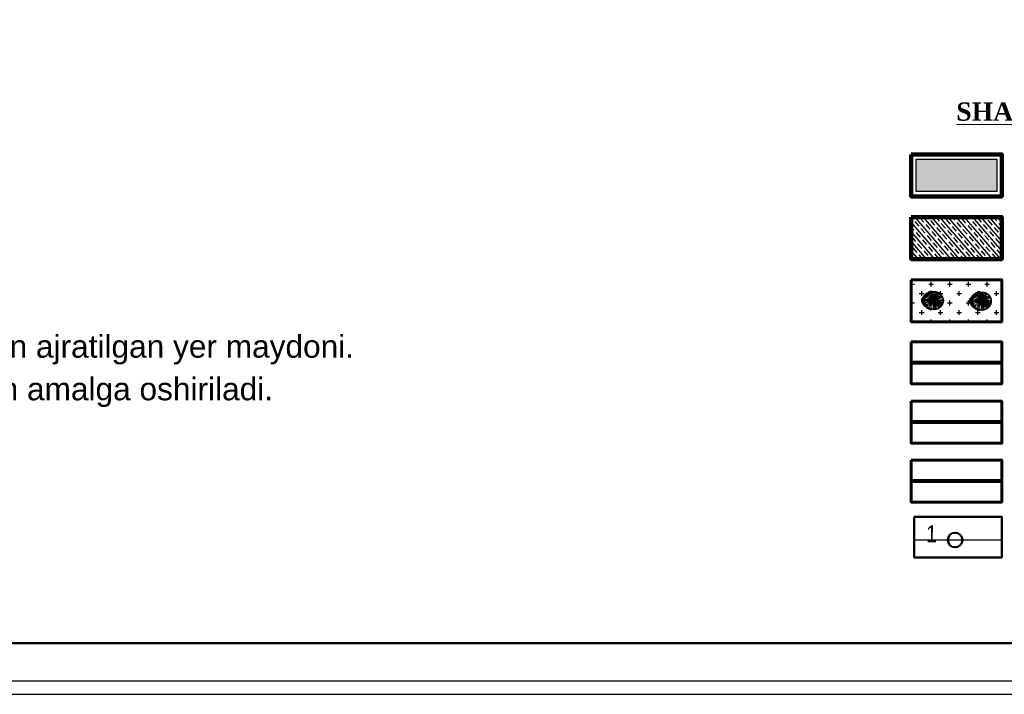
# Model space of a CAD drawing. Header units: millimetres. Extents: x -257011 to 237647566, y 2784933 to 6706507.
# Tile 244 of 256: x 10266818 to 10331391, y 4849727 to 4893968. Entities that reach past the tile are written whole.
import ezdxf

# ---------------------------------------------------------------- set-up
doc = ezdxf.new("R2010")
doc.units = ezdxf.units.MM
doc.header["$LTSCALE"] = 1000
for name, color, linetype in [('(002) Рамка', 7, 'Continuous'), ('(040) Ограда', 7, 'Continuous'), ('TREE', 74, 'Continuous')]:
    doc.layers.add(name, color=color, linetype=linetype)
doc.layers.add('Ф А С А Д', color=250, linetype='Continuous', lineweight=15)
doc.styles.add('ATTR', font='romans.shx', dxfattribs={"width": 0.8, "height": 0.470416})
doc.styles.add('Roman', font='romans')
doc.styles.get("Standard").update_dxf_attribs({"font": 'ARIALN.TTF'})
doc.linetypes.add('FENCELINE1', pattern='A,6.35,-2.54,[133,ltypeshp.shx,S=2.54,R=0,X=-2.54,Y=0],-2.54,25.4', length=36.83)
doc.linetypes.add('KANALIS_K', pattern='A,1,["<",Standard,S=1.8,R=0,X=-0.9,Y=-0.9],3,-1,["К",Standard,S=1.8,R=0,X=-0.9,Y=-0.9],-1,10', length=16)

# ---------------------------------------------------------------- blocks, each defined once
blk = doc.blocks.new('16')
h = blk.add_hatch(color=256)
h.dxf.hatch_style = 1
h.set_gradient(color1=(153, 204, 102), one_color=1, tint=1, name='SPHERICAL')
h.paths.add_polyline_path([(16382639, 10776741, 1), (16386324, 10776741, 1)])
blk.add_circle((16384481, 10776741), 1842)
at = {"layer": 'TREE'}
for p, q in [((16384102, 10778156), (16384005, 10778520)), ((16384290, 10778196), (16384241, 10778567)), ((16384481, 10778583), (16384481, 10778214)), ((16384673, 10778196), (16384722, 10778567)), ((16384938, 10778583), (16385310, 10778583)), ((16385074, 10778491), (16385524, 10778491)), ((16382639, 10776741), (16383008, 10776741)), ((16383020, 10776933), (16382655, 10776981)), ((16383020, 10776548), (16382655, 10776500)), ((16383056, 10777122), (16382702, 10777217)), ((16383119, 10777305), (16382780, 10777445)), ((16383208, 10777476), (16382886, 10777662)), ((16383317, 10777634), (16383020, 10777862)), ((16384481, 10776741), (16383100, 10776741)), ((16384481, 10776741), (16383114, 10776920)), ((16384481, 10776741), (16383114, 10776561)), ((16384481, 10776741), (16383147, 10777098)), ((16383442, 10777780), (16383179, 10778043)), ((16384481, 10776741), (16383207, 10777268)), ((16384481, 10776741), (16383207, 10776213)), ((16384481, 10776741), (16383285, 10777431)), ((16384481, 10776741), (16383285, 10776050)), ((16383584, 10777909), (16383360, 10778202)), ((16384481, 10776741), (16383384, 10777583)), ((16384481, 10776741), (16383384, 10775898)), ((16384481, 10776741), (16383504, 10777717)), ((16384481, 10776741), (16383504, 10775764)), ((16383746, 10778014), (16383560, 10778336)), ((16384481, 10776741), (16383643, 10777834)), ((16384481, 10776741), (16383643, 10775648)), ((16384481, 10776741), (16383791, 10777937)), ((16384481, 10776741), (16383791, 10775544)), ((16384481, 10776741), (16383956, 10775471)), ((16384481, 10776741), (16384124, 10778075)), ((16384481, 10776741), (16384124, 10775406)), ((16384481, 10776741), (16384302, 10778103)), ((16384481, 10778122), (16384481, 10776741)), ((16384481, 10776741), (16384661, 10778103)), ((16384481, 10776741), (16385172, 10777937)), ((16384481, 10776741), (16385320, 10777834)), ((16384481, 10776741), (16385458, 10777717)), ((16384481, 10776741), (16385678, 10777431)), ((16384481, 10776741), (16385816, 10777098)), ((16384481, 10776741), (16385848, 10776920)), ((16384481, 10776741), (16385863, 10776741)), ((16384481, 10776741), (16385458, 10775764)), ((16384481, 10776741), (16385816, 10776383)), ((16384481, 10776741), (16385678, 10776050)), ((16384481, 10776741), (16385848, 10776561)), ((16384481, 10776741), (16385320, 10775648)), ((16384481, 10776741), (16385172, 10775544)), ((16384481, 10776741), (16384839, 10775406)), ((16384481, 10776741), (16385007, 10775471)), ((16384481, 10776741), (16384661, 10775378)), ((16384481, 10775359), (16384481, 10776741)), ((16385044, 10778100), (16385186, 10778442)), ((16385282, 10778398), (16385700, 10778398)), ((16385378, 10777909), (16385603, 10778202)), ((16385450, 10778306), (16385862, 10778306)), ((16385595, 10778214), (16385999, 10778214)), ((16385646, 10777634), (16385943, 10777862)), ((16385701, 10778122), (16386115, 10778122)), ((16385755, 10777476), (16386077, 10777662)), ((16385799, 10778030), (16386226, 10778030)), ((16385881, 10777938), (16386324, 10777938)), ((16385907, 10777122), (16386261, 10777217)), ((16385942, 10776548), (16386308, 10776500)), ((16386324, 10776741), (16385955, 10776741)), ((16385956, 10777846), (16386436, 10777846)), ((16386517, 10777754), (16386019, 10777754)), ((16386085, 10777662), (16386598, 10777662)), ((16386124, 10777569), (16386671, 10777569)), ((16386744, 10777477), (16386171, 10777477)), ((16386812, 10777385), (16386207, 10777385)), ((16386238, 10777293), (16386872, 10777293)), ((16386924, 10777201), (16386269, 10777201)), ((16386289, 10777109), (16386975, 10777109)), ((16387013, 10777017), (16386304, 10777017)), ((16386313, 10776556), (16387035, 10776556)), ((16386316, 10776925), (16387043, 10776925)), ((16387056, 10776833), (16386320, 10776833)), ((16387056, 10776648), (16386324, 10776648)), ((16386328, 10776741), (16387065, 10776741)), ((16383119, 10776176), (16382780, 10776036)), ((16383208, 10776005), (16382886, 10775819)), ((16383317, 10775847), (16383020, 10775619)), ((16383584, 10775572), (16383360, 10775279)), ((16383746, 10775467), (16383560, 10775145)), ((16383918, 10775381), (16383776, 10775039)), ((16384102, 10775325), (16384005, 10774961)), ((16384481, 10774898), (16384481, 10775267)), ((16384673, 10775285), (16384722, 10774914)), ((16384861, 10775325), (16384958, 10774961)), ((16384868, 10774898), (16385306, 10774898)), ((16385044, 10775381), (16385186, 10775039)), ((16385511, 10774991), (16385058, 10774991)), ((16385217, 10775467), (16385402, 10775145)), ((16385310, 10775083), (16385695, 10775083)), ((16385378, 10775572), (16385603, 10775279)), ((16385849, 10775175), (16385446, 10775175)), ((16385521, 10775701), (16385784, 10775438)), ((16385587, 10775267), (16385995, 10775267)), ((16385646, 10775847), (16385943, 10775619)), ((16386119, 10775359), (16385697, 10775359)), ((16385755, 10776005), (16386077, 10775819)), ((16385795, 10775451), (16386230, 10775451)), ((16385844, 10776176), (16386183, 10776036)), ((16386333, 10775543), (16385881, 10775543)), ((16385956, 10775635), (16386427, 10775635)), ((16386517, 10775727), (16386023, 10775727)), ((16386081, 10775819), (16386603, 10775819)), ((16386680, 10775912), (16386132, 10775912)), ((16386171, 10776004), (16386744, 10776004)), ((16386812, 10776096), (16386211, 10776096)), ((16386242, 10776188), (16386872, 10776188)), ((16386928, 10776280), (16386262, 10776280)), ((16386285, 10776372), (16386975, 10776372)), ((16387005, 10776464), (16386305, 10776464))]:
    blk.add_line(p, q, dxfattribs=at)
at = {"layer": 'TREE', "style": 'ATTR', "width": 0.8, "flags": 9}
blk.add_attdef('ESTCODE', (16384481, 10776741), '', height=21.5, dxfattribs=at)

msp = doc.modelspace()

# ---------------------------------------------------------------- hatches: boundary and pattern name
at = {"layer": '(040) Ограда', "linetype": 'KANALIS_K', "ltscale": 1000}
h = msp.add_hatch(color=256, dxfattribs=at)
h.set_gradient(color1=(255, 0, 0), color2=(209, 0, 0), one_color=1, tint=0.41, name='INVSPHERICAL')
h.paths.add_polyline_path([(10330902.785, 4884812.349), (10325613.797, 4884812.349), (10325613.797, 4882705.295), (10330902.785, 4882705.295)])
h = msp.add_hatch()
h.set_pattern_fill('JIS_STN_1E', color=252, scale=409.261234, angle=265.68321321, style=0)
h.set_pattern_definition([(310.683213, (5206655.03, 4124414.56), (310.353172, 266.78768), []), (310.683213, (5206633.3, 4124126.85), (310.353172, 266.78768), [409.261234, -204.630617])])
h.paths.add_polyline_path([(10331224.615, 4881020.705), (10325291.966, 4881020.705), (10325291.966, 4878269.989), (10331224.615, 4878269.989)])
h = msp.add_hatch()
h.set_pattern_fill('CROSS', color=94, scale=2455.567402, style=0)
h.set_pattern_definition([(0, (-603461671.44, -126593848.5), (613.89185054, 613.89185054), [306.9459253, -920.8377758]), (90, (-603461518, -126594002), (-613.89185054, 613.89185054), [306.9459253, -920.8377758])])
h.paths.add_polyline_path([(10331224.615, 4876912.158), (10325291.966, 4876912.158), (10325291.966, 4874161.442), (10331224.615, 4874161.442)])

# ---------------------------------------------------------------- linework, layer by layer
at = {"layer": '(002) Рамка', "color": 1, "linetype": 'FENCELINE1', "lineweight": 80, "ltscale": 0.1}
msp.add_line((10331224.615, 4867570.177), (10325291.966, 4867570.177), dxfattribs=at)
at = {"layer": '(002) Рамка', "color": 14, "linetype": 'FENCELINE1', "lineweight": 80, "ltscale": 0.1}
msp.add_line((10331224.615, 4863712.101), (10325291.966, 4863712.101), dxfattribs=at)
at = {"color": 1, "linetype": 'FENCELINE1', "lineweight": 80, "ltscale": 250}
msp.add_line((10331224.615, 4871464.036), (10325291.966, 4871464.036), dxfattribs=at)
at = {"color": 222, "lineweight": 30}
msp.add_line((10325480.89, 4859846.675), (10331224.615, 4859846.675), dxfattribs=at)
at = {"color": 5}
msp.add_lwpolyline([(10191472.083, 4850610.986), (10485941.78, 4850610.986), (10485941.78, 5058843.129), (10191472.083, 5058843.129)], close=True, dxfattribs=at)
at = {"lineweight": 120}
msp.add_lwpolyline([(10325291.966, 4885134.18), (10331224.615, 4885134.18), (10331224.615, 4882383.464), (10325291.966, 4882383.464)], close=True, dxfattribs=at)
at = {"lineweight": 30}
msp.add_lwpolyline([(10325613.797, 4884812.349), (10330902.785, 4884812.349), (10330902.785, 4882705.295), (10325613.797, 4882705.295)], close=True, dxfattribs=at)
at = {"lineweight": 106}
msp.add_lwpolyline([(10325291.966, 4881020.705), (10331224.615, 4881020.705), (10331224.615, 4878269.989), (10325291.966, 4878269.989)], close=True, dxfattribs=at)
at = {"lineweight": 60}
for points in [[(10325291.966, 4876912.158), (10331224.615, 4876912.158), (10331224.615, 4874161.442), (10325291.966, 4874161.442)], [(10325291.966, 4872839.394), (10331224.615, 4872839.394), (10331224.615, 4870088.678), (10325291.966, 4870088.678)], [(10325291.966, 4868945.535), (10331224.615, 4868945.535), (10331224.615, 4866194.819), (10325291.966, 4866194.819)], [(10325291.966, 4865087.458), (10331224.615, 4865087.458), (10331224.615, 4862336.743), (10325291.966, 4862336.743)]]:
    msp.add_lwpolyline(points, close=True, dxfattribs=at)
at = {"lineweight": 50}
msp.add_lwpolyline([(10325480.89, 4861367.238), (10331224.615, 4861367.238), (10331224.615, 4858704.118), (10325480.89, 4858704.118)], close=True, dxfattribs=at)
at = {"color": 222, "lineweight": 50}
msp.add_circle((10328163.829, 4859846.675), 478.858, dxfattribs=at)
at = {"layer": 'Defpoints', "color": 4}
msp.add_lwpolyline([(10191472.083, 5059727.057), (10191472.083, 4849727.057), (10339972.083, 4849727.057), (10339972.083, 5059727.057)], close=True, dxfattribs=at)
at = {"layer": 'Ф А С А Д', "color": 5, "lineweight": 50}
msp.add_lwpolyline([(10201387.899, 4853089.94), (10483462.826, 4853089.94), (10483462.826, 5056364.175), (10201387.899, 5056364.175)], close=True, dxfattribs=at)

# ---------------------------------------------------------------- block references
at = {"color": 99, "true_color": 0x153819, "xscale": 0.3289026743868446, "yscale": 0.3289026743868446, "zscale": 0.3289026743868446, "rotation": 180.2062771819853}
for p in [(15702891.546, 8439422.348), (15706034.181, 8439388.167)]:
    msp.add_blockref('16', p, dxfattribs=at)

# ---------------------------------------------------------------- texts
at = {"color": 1, "lineweight": 15, "insert": (10328244.942, 4888541.642), "char_height": 1200, "attachment_point": 1}
msp.add_mtext('{\\fTimes New Roman|b1|i0|c204|p18;\\L\\C256;SHARTLI BELGILAR}', dxfattribs=at)
at = {"char_height": 1484.641859, "style": 'Roman'}
for s, insert, width, attachment_point in [('{\\fArial|b0|i0|c204|p34;1.^I1-\\fArial|b0|i0|c0|p34;20  \\fArial|b0|i0|c204|p34;nuqtalar      ichida qurilish uchun\\fArial|b0|i0|c0|p34; \\fArial|b0|i0|c204|p34;ajratilgan yer maydoni.}', (10259350.512, 4872320.643, 0), 67723.64579, 5), ('\\pi18148.64809,t23754.26974,93492.78231;{\\fArial|b0|i0|c0|p34;2.^I \\fArial|b0|i0|c204|p34;Qurilish belgilangan "A" nuqtasidan amalga oshiriladi.}', (10210020.656, 4869528.192), 79822.57247, 4)]:
    msp.add_mtext(s, dxfattribs=dict(at, insert=insert, width=width, attachment_point=attachment_point))
at = {"color": 1, "lineweight": 30, "insert": (10326989.099, 4860813.757), "char_height": 1128.2114, "width": 657.37287, "attachment_point": 3, "rotation": 359.24377899}
msp.add_mtext('{\\C222;1}', dxfattribs=at)

doc.saveas('drawing.dxf')
